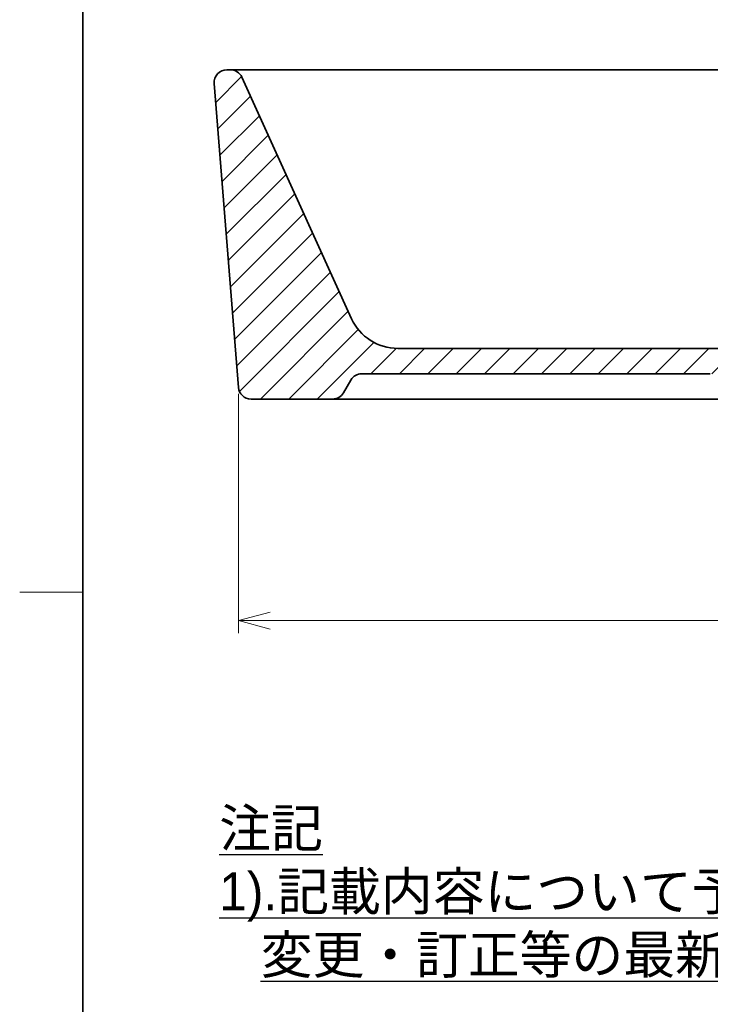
# Model space of a CAD drawing. Header units: millimetres. Extents: x 0 to 1050, y 0 to 1485.
# Tile 2 of 5: x 100 to 373, y 349 to 738. Entities that reach past the tile are written whole.
import ezdxf

# ---------------------------------------------------------------- set-up
doc = ezdxf.new("R2010")
doc.units = ezdxf.units.MM
doc.header["$LTSCALE"] = 0.3
for name, color, linetype, lineweight in [('HATCH', 54, 'Continuous', 9), ('TEXT', 7, 'Continuous', 25), ('実線', 3, 'Continuous', 35), ('寸法', 2, 'Continuous', 18), ('細線', 7, 'Continuous', 18)]:
    doc.layers.add(name, color=color, linetype=linetype, lineweight=lineweight)
doc.styles.add('MS Pゴシック', font='txt')
doc.styles.get("Standard").update_dxf_attribs({"font": 'txt.shx', "bigfont": 'bigfont.shx'})
doc.dimstyles.new('MyDim S＝1：5', dxfattribs={"dimtxt": 2.5, "dimasz": 2.5, "dimexe": 1, "dimexo": 0.5, "dimgap": 1, "dimtad": 3, "dimdsep": 46, "dimtxsty": 'MS Pゴシック', "dimblk": 'OPEN30', "dimcen": 0, "dimclrd": 256, "dimclre": 256, "dimclrt": 256, "dimazin": 2, "dimtfac": 1, "dimtmove": 0, "dimatfit": 3, "dimldrblk": 'OPEN30', "dimfxl": 1, "dimlwd": 18, "dimlwe": 18, "dimarcsym": 0})

# ---------------------------------------------------------------- blocks, each defined once
blk = doc.blocks.new('_Open30')
at = {"color": 0, "lineweight": -2}
for p, q in [((-1, 0.268), (0, 0)), ((0, 0), (-1, -0.268)), ((0, 0), (-1, 0))]:
    blk.add_line(p, q, dxfattribs=at)
blk = doc.blocks.new('*D6')
at = {"layer": 'Defpoints', "color": 0, "ltscale": 5}
for p in [(186.38, 592.55), (646.49, 592.55), (646.49, 500.44)]:
    blk.add_point(p, dxfattribs=at)
at = {"layer": '寸法', "lineweight": 18, "ltscale": 5}
for p, q in [((186.38, 590.05), (186.38, 495.44)), ((646.49, 590.05), (646.49, 495.44)), ((198.88, 500.44), (633.99, 500.44))]:
    blk.add_line(p, q, dxfattribs=at)
at = {"layer": '寸法', "lineweight": 18, "ltscale": 5, "xscale": 12.5, "yscale": 12.5, "zscale": 12.5, "rotation": 180}
blk.add_blockref('_Open30', (186.38, 500.44), dxfattribs=at)
at = {"layer": '寸法', "lineweight": 18, "ltscale": 5, "xscale": 12.5, "yscale": 12.5, "zscale": 12.5}
blk.add_blockref('_Open30', (646.49, 500.44), dxfattribs=at)
at = {"layer": '寸法', "ltscale": 5, "insert": (416.43, 511.69), "char_height": 12.5, "attachment_point": 5, "style": 'MS Pゴシック'}
blk.add_mtext('460', dxfattribs=at)

msp = doc.modelspace()

# ---------------------------------------------------------------- hatches: boundary and pattern name
at = {"layer": 'HATCH'}
h = msp.add_hatch(dxfattribs=at)
h.set_pattern_fill('ANSI31', color=256, scale=2.5)
h.paths.add_polyline_path([(656.017, 712.553, 0.4368954), (651.032, 717.936), (649.651, 717.936, 0.2941913), (645.098, 715.004), (601.762, 619.664, -0.2941654), (583.553, 607.936), (457.759, 607.936, 0.1305202), (455.278, 607.278), (441.448, 599.375, 0.2690271), (438.931, 595.035), (438.931, 587.936), (448.544, 587.936, 0.2679709), (452.875, 590.437), (455.761, 595.436, -0.2679709), (460.091, 597.936), (597.771, 597.936, -0.2679275), (602.101, 595.437), (604.988, 590.436, 0.2679275), (609.318, 587.936), (641.501, 587.936, 0.3918898), (646.486, 592.553)])
h.paths.add_polyline_path([(231.104, 619.656), (187.763, 715.007, 0.2940239), (183.211, 717.936), (181.83, 717.936, 0.438374), (176.847, 712.528), (186.378, 592.528, 0.3904821), (191.361, 587.936), (223.544, 587.936, 0.2679709), (227.875, 590.437), (230.761, 595.436, -0.2679709), (235.091, 597.936), (372.771, 597.936, -0.2679275), (377.101, 595.437), (379.988, 590.436, 0.2679275), (384.318, 587.936), (393.931, 587.936), (393.931, 595.035, 0.2692582), (391.41, 599.377), (377.583, 607.278, 0.1304714), (375.103, 607.936), (249.309, 607.936, -0.2940498)])

# ---------------------------------------------------------------- linework, layer by layer
at = {"layer": '実線', "ltscale": 5}
for p, q in [((125, 50), (125, 1425)), ((181.83, 717.936), (651.032, 717.936)), ((176.845, 712.553), (186.376, 592.553)), ((187.763, 715.005), (231.102, 619.66)), ((249.309, 607.936), (583.553, 607.936)), ((227.874, 590.436), (230.761, 595.436)), ((235.091, 597.936), (372.771, 597.936)), ((191.361, 587.936), (641.501, 587.936))]:
    msp.add_line(p, q, dxfattribs=at)
for centre, radius, start, end in [((181.83, 712.936), 5, 90, 184.3987), ((183.211, 712.936), 5, 24.44395, 90), ((249.309, 627.936), 20, 204.44396, 270), ((235.091, 592.936), 5, 90, 150), ((191.361, 592.936), 5, 184.39871, 270), ((223.544, 592.936), 5, 270, 330)]:
    msp.add_arc(centre, radius, start, end, dxfattribs=at)
at = {"layer": '細線', "ltscale": 5}
msp.add_line((125, 511.667), (100, 511.667), dxfattribs=at)

# ---------------------------------------------------------------- texts
at = {"layer": 'TEXT', "insert": (178.817, 359.322), "char_height": 15, "width": 741.73104, "attachment_point": 7}
msp.add_mtext('{\\fMS PMincho|b0|i0|c128|p18;\\L注記\\P1).記載内容について予告なく変更する場合があります。\\P   変更・訂正等の最新情報は“総合情報サイト”に随時掲載しています。}', dxfattribs=at)

# ---------------------------------------------------------------- dimensions: what is measured, and where the dimension line sits
at = {"layer": '寸法', "ltscale": 5}
dim = msp.add_linear_dim(base=(646.486, 500.436), p1=(186.376, 592.553), p2=(646.486, 592.553), dimstyle='MyDim S＝1：5', override={"dimdec": 0}, dxfattribs=at)
dim.commit()
dim.dimension.update_dxf_attribs({"geometry": '*D6', "text_midpoint": (416.431, 511.686)})

doc.saveas('drawing.dxf')
